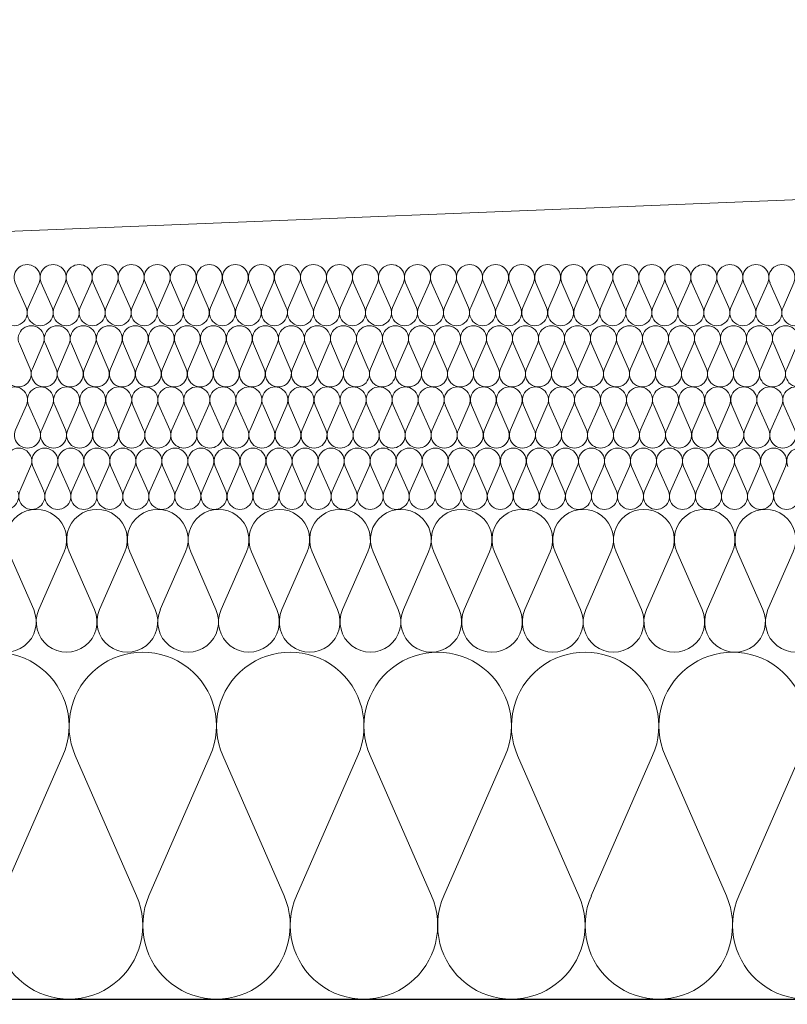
# Model space of a CAD drawing. Extents: x -686885 to -413214, y -23370 to 153194.
# Tile 11 of 145: x -656227 to -655851, y -7972 to -7490. Entities that reach past the tile are written whole.
import ezdxf

# ---------------------------------------------------------------- set-up
doc = ezdxf.new("R2010")
doc.units = 0
doc.header["$MEASUREMENT"] = 0
for name, color, linetype, lineweight in [('Arch stropy_Nr_Pióra__1', 7, 'Continuous', 25), ('INWENT KONST. DREWNIANA_Nr_Pióra__21', 7, 'Continuous', 9), ('INWENT WYMIARY_Nr_Pióra__21', 7, 'Continuous', 9), ('INWENT WYMIARY_Nr_Pióra__5', 7, 'Continuous', 13)]:
    doc.layers.add(name, color=color, linetype=linetype, lineweight=lineweight)
doc.layers.add('Inwent Izolacje', color=7, linetype='Continuous')
doc.layers.add('INWENT WYMIARY', color=7, linetype='Continuous')
doc.layers.add('Inwent Izolacje_Nr_Pióra__2', color=7, linetype='Continuous', lineweight=13, true_color=0x7f7f7f)
doc.styles.add('GENERATED_STYLE_1', font='txt')
doc.dimstyles.new('GENERATED_STYLE__9', dxfattribs={"dimtxt": 160.000002, "dimasz": 110.144928, "dimexe": 0.18, "dimexo": 40, "dimgap": 0.09, "dimtad": 1, "dimtih": 1, "dimtoh": 1, "dimdec": 0, "dimzin": 0, "dimdsep": 46, "dimtxsty": 'GENERATED_STYLE_1', "dimblk": 'ARROWHEAD_5', "dimblk1": 'ARROWHEAD_5', "dimblk2": 'ARROWHEAD_5', "dimcen": 0.09, "dimclrd": 7, "dimclre": 7, "dimclrt": 7, "dimazin": 0, "dimtfac": 1, "dimtdec": 4, "dimtmove": 0, "dimatfit": 3, "dimfxl": 0, "dimtolj": 1, "dimtzin": 0, "dimarcsym": 0})

# ---------------------------------------------------------------- blocks, each defined once
blk = doc.blocks.new('Izolacja cieplna 14_13', base_point=(-647529.55, -7969.58))
at = {"layer": 'Inwent Izolacje_Nr_Pióra__2', "linetype": 'Continuous'}
for p, q in [((-656205.64, -7850.24), (-656235.71, -7918.92)), ((-656169.5, -7918.92), (-656199.57, -7850.24)), ((-656133.37, -7850.24), (-656163.43, -7918.92)), ((-656097.23, -7918.92), (-656127.3, -7850.24)), ((-656061.09, -7850.24), (-656091.16, -7918.92)), ((-656024.95, -7918.92), (-656055.02, -7850.24)), ((-655988.82, -7850.24), (-656018.88, -7918.92)), ((-655952.68, -7918.92), (-655982.74, -7850.24)), ((-655916.54, -7850.24), (-655946.61, -7918.92)), ((-655880.4, -7918.92), (-655910.47, -7850.24)), ((-655844.27, -7850.24), (-655874.33, -7918.92))]:
    blk.add_line(p, q, dxfattribs=at)
for centre, start_param, end_param in [((-656238.74, -7835.73), 1.158003, 5.125183), ((-656166.47, -7835.73), 1.158003, 5.125183), ((-656094.19, -7835.73), 1.158003, 5.125183), ((-656021.92, -7835.73), 1.158003, 5.125183), ((-655949.64, -7835.73), 1.158003, 5.125183), ((-655877.37, -7835.73), 1.158003, 5.125183), ((-656202.61, -7933.42), 4.299595, 8.266774), ((-656130.33, -7933.42), 4.299595, 8.266774), ((-656058.06, -7933.42), 4.299595, 8.266774), ((-655985.78, -7933.42), 4.299595, 8.266774), ((-655913.5, -7933.42), 4.299595, 8.266774), ((-655841.23, -7933.42), 4.299595, 8.266774)]:
    blk.add_ellipse(centre, major_axis=(0, -36.15), ratio=0.999515, start_param=start_param, end_param=end_param, dxfattribs=at)
blk = doc.blocks.new('Izolacja cieplna 14_14', base_point=(-648399.55, -7799.58))
at = {"layer": 'Inwent Izolacje_Nr_Pióra__2', "linetype": 'Continuous'}
for p, q in [((-656219.95, -7778.72), (-656232.34, -7750.44)), ((-656205.06, -7750.44), (-656217.45, -7778.72)), ((-656190.17, -7778.72), (-656202.56, -7750.44)), ((-656175.27, -7750.44), (-656187.66, -7778.72)), ((-656160.38, -7778.72), (-656172.77, -7750.44)), ((-656145.49, -7750.44), (-656157.88, -7778.72)), ((-656130.59, -7778.72), (-656142.98, -7750.44)), ((-656115.7, -7750.44), (-656128.09, -7778.72)), ((-656100.8, -7778.72), (-656113.2, -7750.44)), ((-656085.91, -7750.44), (-656098.3, -7778.72)), ((-656071.02, -7778.72), (-656083.41, -7750.44)), ((-656056.12, -7750.44), (-656068.52, -7778.72)), ((-656041.23, -7778.72), (-656053.62, -7750.44)), ((-656026.34, -7750.44), (-656038.73, -7778.72)), ((-656011.44, -7778.72), (-656023.83, -7750.44)), ((-655996.55, -7750.44), (-656008.94, -7778.72)), ((-655981.66, -7778.72), (-655994.05, -7750.44)), ((-655966.76, -7750.44), (-655979.15, -7778.72)), ((-655951.87, -7778.72), (-655964.26, -7750.44)), ((-655936.98, -7750.44), (-655949.37, -7778.72)), ((-655922.08, -7778.72), (-655934.47, -7750.44)), ((-655907.19, -7750.44), (-655919.58, -7778.72)), ((-655892.29, -7778.72), (-655904.69, -7750.44)), ((-655877.4, -7750.44), (-655889.79, -7778.72)), ((-655862.51, -7778.72), (-655874.9, -7750.44)), ((-655847.61, -7750.44), (-655860, -7778.72))]:
    blk.add_line(p, q, dxfattribs=at)
for centre, start_param, end_param in [((-656218.7, -7744.47), 2.728799, 6.695979), ((-656188.92, -7744.47), 2.728799, 6.695979), ((-656159.13, -7744.47), 2.728799, 6.695979), ((-656129.34, -7744.47), 2.728799, 6.695979), ((-656099.55, -7744.47), 2.728799, 6.695979), ((-656069.77, -7744.47), 2.728799, 6.695979), ((-656039.98, -7744.47), 2.728799, 6.695979), ((-656010.19, -7744.47), 2.728799, 6.695979), ((-655980.4, -7744.47), 2.728799, 6.695979), ((-655950.62, -7744.47), 2.728799, 6.695979), ((-655920.83, -7744.47), 2.728799, 6.695979), ((-655891.04, -7744.47), 2.728799, 6.695979), ((-655861.26, -7744.47), 2.728799, 6.695979), ((-656233.6, -7784.69), 5.870392, 9.837571), ((-656203.81, -7784.69), 5.870392, 9.837571), ((-656174.02, -7784.69), 5.870392, 9.837571), ((-656144.23, -7784.69), 5.870392, 9.837571), ((-656114.45, -7784.69), 5.870392, 9.837571), ((-656084.66, -7784.69), 5.870392, 9.837571), ((-656054.87, -7784.69), 5.870392, 9.837571), ((-656025.09, -7784.69), 5.870392, 9.837571), ((-655995.3, -7784.69), 5.870392, 9.837571), ((-655965.51, -7784.69), 5.870392, 9.837571), ((-655935.72, -7784.69), 5.870392, 9.837571), ((-655905.94, -7784.69), 5.870392, 9.837571), ((-655876.15, -7784.69), 5.870392, 9.837571), ((-655846.36, -7784.69), 5.870392, 9.837571)]:
    blk.add_ellipse(centre, major_axis=(-14.89, 0), ratio=0.999587, start_param=start_param, end_param=end_param, dxfattribs=at)
blk = doc.blocks.new('Izolacja cieplna 14_15', base_point=(-649049.55, -7729.58))
at = {"layer": 'Inwent Izolacje_Nr_Pióra__2', "linetype": 'Continuous'}
for p, q in [((-656221.44, -7708.52), (-656226.75, -7720.64)), ((-656215.06, -7720.64), (-656220.37, -7708.52)), ((-656208.68, -7708.52), (-656213.99, -7720.64)), ((-656202.3, -7720.64), (-656207.61, -7708.52)), ((-656195.92, -7708.52), (-656201.23, -7720.64)), ((-656189.54, -7720.64), (-656194.85, -7708.52)), ((-656183.16, -7708.52), (-656188.47, -7720.64)), ((-656176.78, -7720.64), (-656182.09, -7708.52)), ((-656170.4, -7708.52), (-656175.71, -7720.64)), ((-656164.02, -7720.64), (-656169.33, -7708.52)), ((-656157.64, -7708.52), (-656162.95, -7720.64)), ((-656151.26, -7720.64), (-656156.57, -7708.52)), ((-656144.88, -7708.52), (-656150.19, -7720.64)), ((-656138.5, -7720.64), (-656143.81, -7708.52)), ((-656132.12, -7708.52), (-656137.43, -7720.64)), ((-656125.74, -7720.64), (-656131.05, -7708.52)), ((-656119.36, -7708.52), (-656124.67, -7720.64)), ((-656112.98, -7720.64), (-656118.29, -7708.52)), ((-656106.6, -7708.52), (-656111.91, -7720.64)), ((-656100.22, -7720.64), (-656105.53, -7708.52)), ((-656093.84, -7708.52), (-656099.15, -7720.64)), ((-656087.46, -7720.64), (-656092.77, -7708.52)), ((-656081.08, -7708.52), (-656086.39, -7720.64)), ((-656074.7, -7720.64), (-656080.01, -7708.52)), ((-656068.32, -7708.52), (-656073.63, -7720.64)), ((-656061.94, -7720.64), (-656067.25, -7708.52)), ((-656055.56, -7708.52), (-656060.87, -7720.64)), ((-656049.18, -7720.64), (-656054.49, -7708.52)), ((-656042.8, -7708.52), (-656048.11, -7720.64)), ((-656036.42, -7720.64), (-656041.73, -7708.52)), ((-656030.04, -7708.52), (-656035.35, -7720.64)), ((-656023.66, -7720.64), (-656028.97, -7708.52)), ((-656017.28, -7708.52), (-656022.59, -7720.64)), ((-656010.9, -7720.64), (-656016.21, -7708.52)), ((-656004.52, -7708.52), (-656009.83, -7720.64)), ((-655998.14, -7720.64), (-656003.44, -7708.52)), ((-655991.76, -7708.52), (-655997.06, -7720.64)), ((-655985.38, -7720.64), (-655990.68, -7708.52)), ((-655979, -7708.52), (-655984.3, -7720.64)), ((-655972.62, -7720.64), (-655977.92, -7708.52)), ((-655966.24, -7708.52), (-655971.54, -7720.64)), ((-655959.86, -7720.64), (-655965.16, -7708.52)), ((-655953.48, -7708.52), (-655958.78, -7720.64)), ((-655947.09, -7720.64), (-655952.4, -7708.52)), ((-655940.71, -7708.52), (-655946.02, -7720.64)), ((-655934.33, -7720.64), (-655939.64, -7708.52)), ((-655927.95, -7708.52), (-655933.26, -7720.64)), ((-655921.57, -7720.64), (-655926.88, -7708.52)), ((-655915.19, -7708.52), (-655920.5, -7720.64)), ((-655908.81, -7720.64), (-655914.12, -7708.52)), ((-655902.43, -7708.52), (-655907.74, -7720.64)), ((-655896.05, -7720.64), (-655901.36, -7708.52)), ((-655889.67, -7708.52), (-655894.98, -7720.64)), ((-655883.29, -7720.64), (-655888.6, -7708.52)), ((-655876.91, -7708.52), (-655882.22, -7720.64)), ((-655870.53, -7720.64), (-655875.84, -7708.52)), ((-655864.15, -7708.52), (-655869.46, -7720.64)), ((-655857.77, -7720.64), (-655863.08, -7708.52)), ((-655851.39, -7708.52), (-655856.7, -7720.64))]:
    blk.add_line(p, q, dxfattribs=at)
for centre, start_param, end_param in [((-656227.29, -7705.96), 1.158003, 5.125183), ((-656214.53, -7705.96), 1.158003, 5.125183), ((-656201.77, -7705.96), 1.158003, 5.125183), ((-656189.01, -7705.96), 1.158003, 5.125183), ((-656176.25, -7705.96), 1.158003, 5.125183), ((-656163.49, -7705.96), 1.158003, 5.125183), ((-656150.73, -7705.96), 1.158003, 5.125183), ((-656137.97, -7705.96), 1.158003, 5.125183), ((-656125.2, -7705.96), 1.158003, 5.125183), ((-656112.44, -7705.96), 1.158003, 5.125183), ((-656099.68, -7705.96), 1.158003, 5.125183), ((-656086.92, -7705.96), 1.158003, 5.125183), ((-656074.16, -7705.96), 1.158003, 5.125183), ((-656061.4, -7705.96), 1.158003, 5.125183), ((-656048.64, -7705.96), 1.158003, 5.125183), ((-656035.88, -7705.96), 1.158003, 5.125183), ((-656023.12, -7705.96), 1.158003, 5.125183), ((-656010.36, -7705.96), 1.158003, 5.125183), ((-655997.6, -7705.96), 1.158003, 5.125183), ((-655984.84, -7705.96), 1.158003, 5.125183), ((-655972.08, -7705.96), 1.158003, 5.125183), ((-655959.32, -7705.96), 1.158003, 5.125183), ((-655946.56, -7705.96), 1.158003, 5.125183), ((-655933.8, -7705.96), 1.158003, 5.125183), ((-655921.04, -7705.96), 1.158003, 5.125183), ((-655908.28, -7705.96), 1.158003, 5.125183), ((-655895.52, -7705.96), 1.158003, 5.125183), ((-655882.76, -7705.96), 1.158003, 5.125183), ((-655870, -7705.96), 1.158003, 5.125183), ((-655857.24, -7705.96), 1.158003, 5.125183), ((-655844.48, -7705.96), 1.158003, 5.125183), ((-656233.67, -7723.2), 4.299595, 8.266774), ((-656220.91, -7723.2), 4.299595, 8.266774), ((-656208.15, -7723.2), 4.299595, 8.266774), ((-656195.39, -7723.2), 4.299595, 8.266774), ((-656182.63, -7723.2), 4.299595, 8.266774), ((-656169.87, -7723.2), 4.299595, 8.266774), ((-656157.11, -7723.2), 4.299595, 8.266774), ((-656144.35, -7723.2), 4.299595, 8.266774), ((-656131.58, -7723.2), 4.299595, 8.266774), ((-656118.82, -7723.2), 4.299595, 8.266774), ((-656106.06, -7723.2), 4.299595, 8.266774), ((-656093.3, -7723.2), 4.299595, 8.266774), ((-656080.54, -7723.2), 4.299595, 8.266774), ((-656067.78, -7723.2), 4.299595, 8.266774), ((-656055.02, -7723.2), 4.299595, 8.266774), ((-656042.26, -7723.2), 4.299595, 8.266774), ((-656029.5, -7723.2), 4.299595, 8.266774), ((-656016.74, -7723.2), 4.299595, 8.266774), ((-656003.98, -7723.2), 4.299595, 8.266774), ((-655991.22, -7723.2), 4.299595, 8.266774), ((-655978.46, -7723.2), 4.299595, 8.266774), ((-655965.7, -7723.2), 4.299595, 8.266774), ((-655952.94, -7723.2), 4.299595, 8.266774), ((-655940.18, -7723.2), 4.299595, 8.266774), ((-655927.42, -7723.2), 4.299595, 8.266774), ((-655914.66, -7723.2), 4.299595, 8.266774), ((-655901.9, -7723.2), 4.299595, 8.266774), ((-655889.14, -7723.2), 4.299595, 8.266774), ((-655876.38, -7723.2), 4.299595, 8.266774), ((-655863.62, -7723.2), 4.299595, 8.266774), ((-655850.86, -7723.2), 4.299595, 8.266774)]:
    blk.add_ellipse(centre, major_axis=(0, -6.38), ratio=0.999979, start_param=start_param, end_param=end_param, dxfattribs=at)
blk = doc.blocks.new('Izolacja cieplna 14_16', base_point=(-649699.55, -7699.58))
at = {"layer": 'Inwent Izolacje_Nr_Pióra__2', "linetype": 'Continuous'}
for p, q in [((-656223.49, -7678.52), (-656228.8, -7690.64)), ((-656217.11, -7690.64), (-656222.42, -7678.52)), ((-656210.73, -7678.52), (-656216.04, -7690.64)), ((-656204.35, -7690.64), (-656209.66, -7678.52)), ((-656197.96, -7678.52), (-656203.27, -7690.64)), ((-656191.58, -7690.64), (-656196.89, -7678.52)), ((-656185.2, -7678.52), (-656190.51, -7690.64)), ((-656178.81, -7690.64), (-656184.12, -7678.52)), ((-656172.43, -7678.52), (-656177.74, -7690.64)), ((-656166.05, -7690.64), (-656171.36, -7678.52)), ((-656159.66, -7678.52), (-656164.97, -7690.64)), ((-656153.28, -7690.64), (-656158.59, -7678.52)), ((-656146.9, -7678.52), (-656152.21, -7690.64)), ((-656140.52, -7690.64), (-656145.83, -7678.52)), ((-656134.13, -7678.52), (-656139.44, -7690.64)), ((-656127.75, -7690.64), (-656133.06, -7678.52)), ((-656121.37, -7678.52), (-656126.68, -7690.64)), ((-656114.98, -7690.64), (-656120.29, -7678.52)), ((-656108.6, -7678.52), (-656113.91, -7690.64)), ((-656102.22, -7690.64), (-656107.53, -7678.52)), ((-656095.83, -7678.52), (-656101.15, -7690.64)), ((-656089.45, -7690.64), (-656094.76, -7678.52)), ((-656083.07, -7678.52), (-656088.38, -7690.64)), ((-656076.69, -7690.64), (-656082, -7678.52)), ((-656070.3, -7678.52), (-656075.61, -7690.64)), ((-656063.92, -7690.64), (-656069.23, -7678.52)), ((-656057.54, -7678.52), (-656062.85, -7690.64)), ((-656051.15, -7690.64), (-656056.46, -7678.52)), ((-656044.77, -7678.52), (-656050.08, -7690.64)), ((-656038.39, -7690.64), (-656043.7, -7678.52)), ((-656032, -7678.52), (-656037.32, -7690.64)), ((-656025.62, -7690.64), (-656030.93, -7678.52)), ((-656019.24, -7678.52), (-656024.55, -7690.64)), ((-656012.86, -7690.64), (-656018.17, -7678.52)), ((-656006.47, -7678.52), (-656011.78, -7690.64)), ((-656000.09, -7690.64), (-656005.4, -7678.52)), ((-655993.71, -7678.52), (-655999.02, -7690.64)), ((-655987.32, -7690.64), (-655992.63, -7678.52)), ((-655980.94, -7678.52), (-655986.25, -7690.64)), ((-655974.56, -7690.64), (-655979.87, -7678.52)), ((-655968.18, -7678.52), (-655973.49, -7690.64)), ((-655961.79, -7690.64), (-655967.1, -7678.52)), ((-655955.41, -7678.52), (-655960.72, -7690.64)), ((-655949.03, -7690.64), (-655954.34, -7678.52)), ((-655942.64, -7678.52), (-655947.95, -7690.64)), ((-655936.26, -7690.64), (-655941.57, -7678.52)), ((-655929.88, -7678.52), (-655935.19, -7690.64)), ((-655923.49, -7690.64), (-655928.8, -7678.52)), ((-655917.11, -7678.52), (-655922.42, -7690.64)), ((-655910.73, -7690.64), (-655916.04, -7678.52)), ((-655904.35, -7678.52), (-655909.66, -7690.64)), ((-655897.96, -7690.64), (-655903.27, -7678.52)), ((-655891.58, -7678.52), (-655896.89, -7690.64)), ((-655885.2, -7690.64), (-655890.51, -7678.52)), ((-655878.81, -7678.52), (-655884.12, -7690.64)), ((-655872.43, -7690.64), (-655877.74, -7678.52)), ((-655866.05, -7678.52), (-655871.36, -7690.64)), ((-655859.66, -7690.64), (-655864.97, -7678.52)), ((-655853.28, -7678.52), (-655858.59, -7690.64)), ((-655846.9, -7690.64), (-655852.21, -7678.52))]:
    blk.add_line(p, q, dxfattribs=at)
for centre, start_param, end_param in [((-656229.34, -7675.96), 2.728799, 6.695979), ((-656216.57, -7675.96), 2.728799, 6.695979), ((-656203.81, -7675.96), 2.728799, 6.695979), ((-656191.04, -7675.96), 2.728799, 6.695979), ((-656178.28, -7675.96), 2.728799, 6.695979), ((-656165.51, -7675.96), 2.728799, 6.695979), ((-656152.75, -7675.96), 2.728799, 6.695979), ((-656139.98, -7675.96), 2.728799, 6.695979), ((-656127.21, -7675.96), 2.728799, 6.695979), ((-656114.45, -7675.96), 2.728799, 6.695979), ((-656101.68, -7675.96), 2.728799, 6.695979), ((-656088.92, -7675.96), 2.728799, 6.695979), ((-656076.15, -7675.96), 2.728799, 6.695979), ((-656063.38, -7675.96), 2.728799, 6.695979), ((-656050.62, -7675.96), 2.728799, 6.695979), ((-656037.85, -7675.96), 2.728799, 6.695979), ((-656025.09, -7675.96), 2.728799, 6.695979), ((-656012.32, -7675.96), 2.728799, 6.695979), ((-655999.55, -7675.96), 2.728799, 6.695979), ((-655986.79, -7675.96), 2.728799, 6.695979), ((-655974.02, -7675.96), 2.728799, 6.695979), ((-655961.26, -7675.96), 2.728799, 6.695979), ((-655948.49, -7675.96), 2.728799, 6.695979), ((-655935.72, -7675.96), 2.728799, 6.695979), ((-655922.96, -7675.96), 2.728799, 6.695979), ((-655910.19, -7675.96), 2.728799, 6.695979), ((-655897.43, -7675.96), 2.728799, 6.695979), ((-655884.66, -7675.96), 2.728799, 6.695979), ((-655871.89, -7675.96), 2.728799, 6.695979), ((-655859.13, -7675.96), 2.728799, 6.695979), ((-655846.36, -7675.96), 2.728799, 6.695979), ((-656222.96, -7693.2), 5.870392, 9.837571), ((-656210.19, -7693.2), 5.870392, 9.837571), ((-656197.43, -7693.2), 5.870392, 9.837571), ((-656184.66, -7693.2), 5.870392, 9.837571), ((-656171.89, -7693.2), 5.870392, 9.837571), ((-656159.13, -7693.2), 5.870392, 9.837571), ((-656146.36, -7693.2), 5.870392, 9.837571), ((-656133.6, -7693.2), 5.870392, 9.837571), ((-656120.83, -7693.2), 5.870392, 9.837571), ((-656108.06, -7693.2), 5.870392, 9.837571), ((-656095.3, -7693.2), 5.870392, 9.837571), ((-656082.53, -7693.2), 5.870392, 9.837571), ((-656069.77, -7693.2), 5.870392, 9.837571), ((-656057, -7693.2), 5.870392, 9.837571), ((-656044.23, -7693.2), 5.870392, 9.837571), ((-656031.47, -7693.2), 5.870392, 9.837571), ((-656018.7, -7693.2), 5.870392, 9.837571), ((-656005.94, -7693.2), 5.870392, 9.837571), ((-655993.17, -7693.2), 5.870392, 9.837571), ((-655980.4, -7693.2), 5.870392, 9.837571), ((-655967.64, -7693.2), 5.870392, 9.837571), ((-655954.87, -7693.2), 5.870392, 9.837571), ((-655942.11, -7693.2), 5.870392, 9.837571), ((-655929.34, -7693.2), 5.870392, 9.837571), ((-655916.57, -7693.2), 5.870392, 9.837571), ((-655903.81, -7693.2), 5.870392, 9.837571), ((-655891.04, -7693.2), 5.870392, 9.837571), ((-655878.28, -7693.2), 5.870392, 9.837571), ((-655865.51, -7693.2), 5.870392, 9.837571), ((-655852.75, -7693.2), 5.870392, 9.837571)]:
    blk.add_ellipse(centre, major_axis=(-6.38, 0), ratio=0.999587, start_param=start_param, end_param=end_param, dxfattribs=at)
blk = doc.blocks.new('Izolacja cieplna 14_17', base_point=(-650349.55, -7669.58))
at = {"layer": 'Inwent Izolacje_Nr_Pióra__2', "linetype": 'Continuous'}
for p, q in [((-656221.67, -7660.64), (-656226.98, -7648.52)), ((-656215.3, -7648.52), (-656220.6, -7660.64)), ((-656208.92, -7660.64), (-656214.23, -7648.52)), ((-656202.55, -7648.52), (-656207.85, -7660.64)), ((-656196.17, -7660.64), (-656201.48, -7648.52)), ((-656189.8, -7648.52), (-656195.1, -7660.64)), ((-656183.42, -7660.64), (-656188.73, -7648.52)), ((-656177.05, -7648.52), (-656182.35, -7660.64)), ((-656170.67, -7660.64), (-656175.98, -7648.52)), ((-656164.3, -7648.52), (-656169.6, -7660.64)), ((-656157.92, -7660.64), (-656163.23, -7648.52)), ((-656151.55, -7648.52), (-656156.85, -7660.64)), ((-656145.17, -7660.64), (-656150.48, -7648.52)), ((-656138.8, -7648.52), (-656144.1, -7660.64)), ((-656132.42, -7660.64), (-656137.72, -7648.52)), ((-656126.05, -7648.52), (-656131.35, -7660.64)), ((-656119.67, -7660.64), (-656124.97, -7648.52)), ((-656113.3, -7648.52), (-656118.6, -7660.64)), ((-656106.92, -7660.64), (-656112.22, -7648.52)), ((-656100.54, -7648.52), (-656105.85, -7660.64)), ((-656094.17, -7660.64), (-656099.47, -7648.52)), ((-656087.79, -7648.52), (-656093.1, -7660.64)), ((-656081.42, -7660.64), (-656086.72, -7648.52)), ((-656075.04, -7648.52), (-656080.35, -7660.64)), ((-656068.67, -7660.64), (-656073.97, -7648.52)), ((-656062.29, -7648.52), (-656067.6, -7660.64)), ((-656055.92, -7660.64), (-656061.22, -7648.52)), ((-656049.54, -7648.52), (-656054.85, -7660.64)), ((-656043.17, -7660.64), (-656048.47, -7648.52)), ((-656036.79, -7648.52), (-656042.1, -7660.64)), ((-656030.42, -7660.64), (-656035.72, -7648.52)), ((-656024.04, -7648.52), (-656029.35, -7660.64)), ((-656017.67, -7660.64), (-656022.97, -7648.52)), ((-656011.29, -7648.52), (-656016.6, -7660.64)), ((-656004.92, -7660.64), (-656010.22, -7648.52)), ((-655998.54, -7648.52), (-656003.85, -7660.64)), ((-655992.17, -7660.64), (-655997.47, -7648.52)), ((-655985.79, -7648.52), (-655991.09, -7660.64)), ((-655979.42, -7660.64), (-655984.72, -7648.52)), ((-655973.04, -7648.52), (-655978.34, -7660.64)), ((-655966.66, -7660.64), (-655971.97, -7648.52)), ((-655960.29, -7648.52), (-655965.59, -7660.64)), ((-655953.91, -7660.64), (-655959.22, -7648.52)), ((-655947.54, -7648.52), (-655952.84, -7660.64)), ((-655941.16, -7660.64), (-655946.47, -7648.52)), ((-655934.79, -7648.52), (-655940.09, -7660.64)), ((-655928.41, -7660.64), (-655933.72, -7648.52)), ((-655922.04, -7648.52), (-655927.34, -7660.64)), ((-655915.66, -7660.64), (-655920.97, -7648.52)), ((-655909.29, -7648.52), (-655914.59, -7660.64)), ((-655902.91, -7660.64), (-655908.22, -7648.52)), ((-655896.54, -7648.52), (-655901.84, -7660.64)), ((-655890.16, -7660.64), (-655895.47, -7648.52)), ((-655883.79, -7648.52), (-655889.09, -7660.64)), ((-655877.41, -7660.64), (-655882.72, -7648.52)), ((-655871.04, -7648.52), (-655876.34, -7660.64)), ((-655864.66, -7660.64), (-655869.97, -7648.52)), ((-655858.29, -7648.52), (-655863.59, -7660.64)), ((-655851.91, -7660.64), (-655857.21, -7648.52)), ((-655845.54, -7648.52), (-655850.84, -7660.64))]:
    blk.add_line(p, q, dxfattribs=at)
for centre, start_param, end_param in [((-656221.14, -7645.96), 1.158003, 5.125183), ((-656208.39, -7645.96), 1.158003, 5.125183), ((-656195.64, -7645.96), 1.158003, 5.125183), ((-656182.89, -7645.96), 1.158003, 5.125183), ((-656170.14, -7645.96), 1.158003, 5.125183), ((-656157.39, -7645.96), 1.158003, 5.125183), ((-656144.64, -7645.96), 1.158003, 5.125183), ((-656131.89, -7645.96), 1.158003, 5.125183), ((-656119.13, -7645.96), 1.158003, 5.125183), ((-656106.38, -7645.96), 1.158003, 5.125183), ((-656093.63, -7645.96), 1.158003, 5.125183), ((-656080.88, -7645.96), 1.158003, 5.125183), ((-656068.13, -7645.96), 1.158003, 5.125183), ((-656055.38, -7645.96), 1.158003, 5.125183), ((-656042.63, -7645.96), 1.158003, 5.125183), ((-656029.88, -7645.96), 1.158003, 5.125183), ((-656017.13, -7645.96), 1.158003, 5.125183), ((-656004.38, -7645.96), 1.158003, 5.125183), ((-655991.63, -7645.96), 1.158003, 5.125183), ((-655978.88, -7645.96), 1.158003, 5.125183), ((-655966.13, -7645.96), 1.158003, 5.125183), ((-655953.38, -7645.96), 1.158003, 5.125183), ((-655940.63, -7645.96), 1.158003, 5.125183), ((-655927.88, -7645.96), 1.158003, 5.125183), ((-655915.13, -7645.96), 1.158003, 5.125183), ((-655902.38, -7645.96), 1.158003, 5.125183), ((-655889.63, -7645.96), 1.158003, 5.125183), ((-655876.88, -7645.96), 1.158003, 5.125183), ((-655864.13, -7645.96), 1.158003, 5.125183), ((-655851.38, -7645.96), 1.158003, 5.125183), ((-656227.51, -7663.2), 4.299595, 8.266774), ((-656214.76, -7663.2), 4.299595, 8.266774), ((-656202.01, -7663.2), 4.299595, 8.266774), ((-656189.26, -7663.2), 4.299595, 8.266774), ((-656176.51, -7663.2), 4.299595, 8.266774), ((-656163.76, -7663.2), 4.299595, 8.266774), ((-656151.01, -7663.2), 4.299595, 8.266774), ((-656138.26, -7663.2), 4.299595, 8.266774), ((-656125.51, -7663.2), 4.299595, 8.266774), ((-656112.76, -7663.2), 4.299595, 8.266774), ((-656100.01, -7663.2), 4.299595, 8.266774), ((-656087.26, -7663.2), 4.299595, 8.266774), ((-656074.51, -7663.2), 4.299595, 8.266774), ((-656061.76, -7663.2), 4.299595, 8.266774), ((-656049.01, -7663.2), 4.299595, 8.266774), ((-656036.26, -7663.2), 4.299595, 8.266774), ((-656023.51, -7663.2), 4.299595, 8.266774), ((-656010.76, -7663.2), 4.299595, 8.266774), ((-655998.01, -7663.2), 4.299595, 8.266774), ((-655985.25, -7663.2), 4.299595, 8.266774), ((-655972.5, -7663.2), 4.299595, 8.266774), ((-655959.75, -7663.2), 4.299595, 8.266774), ((-655947, -7663.2), 4.299595, 8.266774), ((-655934.25, -7663.2), 4.299595, 8.266774), ((-655921.5, -7663.2), 4.299595, 8.266774), ((-655908.75, -7663.2), 4.299595, 8.266774), ((-655896, -7663.2), 4.299595, 8.266774), ((-655883.25, -7663.2), 4.299595, 8.266774), ((-655870.5, -7663.2), 4.299595, 8.266774), ((-655857.75, -7663.2), 4.299595, 8.266774), ((-655845, -7663.2), 4.299595, 8.266774)]:
    blk.add_ellipse(centre, major_axis=(0, -6.38), ratio=0.999198, start_param=start_param, end_param=end_param, dxfattribs=at)
blk = doc.blocks.new('Izolacja cieplna 14_18', base_point=(-651049.55, -7639.58))
at = {"layer": 'Inwent Izolacje_Nr_Pióra__2', "linetype": 'Continuous'}
for p, q in [((-656223.71, -7630.64), (-656229.02, -7618.52)), ((-656217.33, -7618.52), (-656222.64, -7630.64)), ((-656210.95, -7630.64), (-656216.26, -7618.52)), ((-656204.57, -7618.52), (-656209.88, -7630.64)), ((-656198.19, -7630.64), (-656203.5, -7618.52)), ((-656191.81, -7618.52), (-656197.12, -7630.64)), ((-656185.43, -7630.64), (-656190.74, -7618.52)), ((-656179.06, -7618.52), (-656184.36, -7630.64)), ((-656172.68, -7630.64), (-656177.98, -7618.52)), ((-656166.3, -7618.52), (-656171.6, -7630.64)), ((-656159.92, -7630.64), (-656165.22, -7618.52)), ((-656153.54, -7618.52), (-656158.85, -7630.64)), ((-656147.16, -7630.64), (-656152.47, -7618.52)), ((-656140.78, -7618.52), (-656146.09, -7630.64)), ((-656134.4, -7630.64), (-656139.71, -7618.52)), ((-656128.02, -7618.52), (-656133.33, -7630.64)), ((-656121.64, -7630.64), (-656126.95, -7618.52)), ((-656115.26, -7618.52), (-656120.57, -7630.64)), ((-656108.88, -7630.64), (-656114.19, -7618.52)), ((-656102.5, -7618.52), (-656107.81, -7630.64)), ((-656096.12, -7630.64), (-656101.43, -7618.52)), ((-656089.74, -7618.52), (-656095.05, -7630.64)), ((-656083.37, -7630.64), (-656088.67, -7618.52)), ((-656076.99, -7618.52), (-656082.29, -7630.64)), ((-656070.61, -7630.64), (-656075.91, -7618.52)), ((-656064.23, -7618.52), (-656069.54, -7630.64)), ((-656057.85, -7630.64), (-656063.16, -7618.52)), ((-656051.47, -7618.52), (-656056.78, -7630.64)), ((-656045.09, -7630.64), (-656050.4, -7618.52)), ((-656038.71, -7618.52), (-656044.02, -7630.64)), ((-656032.33, -7630.64), (-656037.64, -7618.52)), ((-656025.95, -7618.52), (-656031.26, -7630.64)), ((-656019.57, -7630.64), (-656024.88, -7618.52)), ((-656013.19, -7618.52), (-656018.5, -7630.64)), ((-656006.81, -7630.64), (-656012.12, -7618.52)), ((-656000.43, -7618.52), (-656005.74, -7630.64)), ((-655994.06, -7630.64), (-655999.36, -7618.52)), ((-655987.68, -7618.52), (-655992.98, -7630.64)), ((-655981.3, -7630.64), (-655986.6, -7618.52)), ((-655974.92, -7618.52), (-655980.22, -7630.64)), ((-655968.54, -7630.64), (-655973.85, -7618.52)), ((-655962.16, -7618.52), (-655967.47, -7630.64)), ((-655955.78, -7630.64), (-655961.09, -7618.52)), ((-655949.4, -7618.52), (-655954.71, -7630.64)), ((-655943.02, -7630.64), (-655948.33, -7618.52)), ((-655936.64, -7618.52), (-655941.95, -7630.64)), ((-655930.26, -7630.64), (-655935.57, -7618.52)), ((-655923.88, -7618.52), (-655929.19, -7630.64)), ((-655917.5, -7630.64), (-655922.81, -7618.52)), ((-655911.12, -7618.52), (-655916.43, -7630.64)), ((-655904.74, -7630.64), (-655910.05, -7618.52)), ((-655898.37, -7618.52), (-655903.67, -7630.64)), ((-655891.99, -7630.64), (-655897.29, -7618.52)), ((-655885.61, -7618.52), (-655890.91, -7630.64)), ((-655879.23, -7630.64), (-655884.53, -7618.52)), ((-655872.85, -7618.52), (-655878.16, -7630.64)), ((-655866.47, -7630.64), (-655871.78, -7618.52)), ((-655860.09, -7618.52), (-655865.4, -7630.64)), ((-655853.71, -7630.64), (-655859.02, -7618.52)), ((-655847.33, -7618.52), (-655852.64, -7630.64))]:
    blk.add_line(p, q, dxfattribs=at)
for centre, start_param, end_param in [((-656223.17, -7615.96), 1.158003, 5.125183), ((-656210.42, -7615.96), 1.158003, 5.125183), ((-656197.66, -7615.96), 1.158003, 5.125183), ((-656184.9, -7615.96), 1.158003, 5.125183), ((-656172.14, -7615.96), 1.158003, 5.125183), ((-656159.38, -7615.96), 1.158003, 5.125183), ((-656146.62, -7615.96), 1.158003, 5.125183), ((-656133.86, -7615.96), 1.158003, 5.125183), ((-656121.11, -7615.96), 1.158003, 5.125183), ((-656108.35, -7615.96), 1.158003, 5.125183), ((-656095.59, -7615.96), 1.158003, 5.125183), ((-656082.83, -7615.96), 1.158003, 5.125183), ((-656070.07, -7615.96), 1.158003, 5.125183), ((-656057.31, -7615.96), 1.158003, 5.125183), ((-656044.55, -7615.96), 1.158003, 5.125183), ((-656031.8, -7615.96), 1.158003, 5.125183), ((-656019.04, -7615.96), 1.158003, 5.125183), ((-656006.28, -7615.96), 1.158003, 5.125183), ((-655993.52, -7615.96), 1.158003, 5.125183), ((-655980.76, -7615.96), 1.158003, 5.125183), ((-655968, -7615.96), 1.158003, 5.125183), ((-655955.24, -7615.96), 1.158003, 5.125183), ((-655942.48, -7615.96), 1.158003, 5.125183), ((-655929.73, -7615.96), 1.158003, 5.125183), ((-655916.97, -7615.96), 1.158003, 5.125183), ((-655904.21, -7615.96), 1.158003, 5.125183), ((-655891.45, -7615.96), 1.158003, 5.125183), ((-655878.69, -7615.96), 1.158003, 5.125183), ((-655865.93, -7615.96), 1.158003, 5.125183), ((-655853.17, -7615.96), 1.158003, 5.125183), ((-656229.55, -7633.2), 4.299595, 8.266774), ((-656216.79, -7633.2), 4.299595, 8.266774), ((-656204.04, -7633.2), 4.299595, 8.266774), ((-656191.28, -7633.2), 4.299595, 8.266774), ((-656178.52, -7633.2), 4.299595, 8.266774), ((-656165.76, -7633.2), 4.299595, 8.266774), ((-656153, -7633.2), 4.299595, 8.266774), ((-656140.24, -7633.2), 4.299595, 8.266774), ((-656127.48, -7633.2), 4.299595, 8.266774), ((-656114.73, -7633.2), 4.299595, 8.266774), ((-656101.97, -7633.2), 4.299595, 8.266774), ((-656089.21, -7633.2), 4.299595, 8.266774), ((-656076.45, -7633.2), 4.299595, 8.266774), ((-656063.69, -7633.2), 4.299595, 8.266774), ((-656050.93, -7633.2), 4.299595, 8.266774), ((-656038.17, -7633.2), 4.299595, 8.266774), ((-656025.42, -7633.2), 4.299595, 8.266774), ((-656012.66, -7633.2), 4.299595, 8.266774), ((-655999.9, -7633.2), 4.299595, 8.266774), ((-655987.14, -7633.2), 4.299595, 8.266774), ((-655974.38, -7633.2), 4.299595, 8.266774), ((-655961.62, -7633.2), 4.299595, 8.266774), ((-655948.86, -7633.2), 4.299595, 8.266774), ((-655936.11, -7633.2), 4.299595, 8.266774), ((-655923.35, -7633.2), 4.299595, 8.266774), ((-655910.59, -7633.2), 4.299595, 8.266774), ((-655897.83, -7633.2), 4.299595, 8.266774), ((-655885.07, -7633.2), 4.299595, 8.266774), ((-655872.31, -7633.2), 4.299595, 8.266774), ((-655859.55, -7633.2), 4.299595, 8.266774), ((-655846.79, -7633.2), 4.299595, 8.266774)]:
    blk.add_ellipse(centre, major_axis=(0, -6.38), ratio=0.999838, start_param=start_param, end_param=end_param, dxfattribs=at)
blk = doc.blocks.new('*D782')
at = {"layer": 'INWENT WYMIARY_Nr_Pióra__5', "linetype": 'Continuous'}
for points in [[(-657348.7, -7638.18), (-657314.98, -7749.08), (-657374.95, -7751.08)], [(-657342.05, -7969.58), (-657372.8, -7857.82), (-657312.81, -7857.42)]]:
    blk.add_hatch(color=256, dxfattribs=at).paths.add_polyline_path(points, flags=0)
for p, q in [((-657348.7, -7638.18), (-657374.95, -7751.08)), ((-657348.7, -7638.18), (-657314.98, -7749.08)), ((-657314.98, -7749.08), (-657374.95, -7751.08)), ((-657372.8, -7857.82), (-657312.81, -7857.42)), ((-657342.05, -7969.58), (-657372.8, -7857.82)), ((-657342.05, -7969.58), (-657312.81, -7857.42))]:
    blk.add_line(p, q, dxfattribs=at)
blk.add_arc((-665600.6, -7969.58), 8258.56, 0.776767, 1.523015, dxfattribs=at)
at = {"layer": 'INWENT WYMIARY_Nr_Pióra__21', "insert": (-657183.74, -7880.63), "char_height": 160, "attachment_point": 7, "style": 'GENERATED_STYLE_1'}
blk.add_mtext('{2,30°}', dxfattribs=at)
blk = doc.blocks.new('ARROWHEAD_5')
at = {"color": 0, "linetype": 'Continuous', "lineweight": 0}
blk.add_line((0, 0), (-1, 0), dxfattribs=at)
blk.add_solid([(-1, 0.2679), (0, 0), (-1, -0.2679), (-1, 0.2679)], dxfattribs=at)
blk = doc.blocks.new('*D783')
at = {"layer": 'INWENT WYMIARY_Nr_Pióra__5', "linetype": 'Continuous'}
for points in [[(-651154.75, -7603.27), (-651129.09, -7716.31), (-651189.04, -7713.99)], [(-651163.09, -7969.58), (-651192.31, -7857.41), (-651132.31, -7857.83)]]:
    blk.add_hatch(color=256, dxfattribs=at).paths.add_polyline_path(points, flags=0)
for p, q in [((-651154.75, -7603.27), (-651189.04, -7713.99)), ((-651154.75, -7603.27), (-651129.09, -7716.31)), ((-651129.09, -7716.31), (-651189.04, -7713.99)), ((-651163.09, -7969.58), (-651192.31, -7857.41)), ((-651192.31, -7857.41), (-651132.31, -7857.83)), ((-651163.09, -7969.58), (-651132.31, -7857.83))]:
    blk.add_line(p, q, dxfattribs=at)
blk.add_arc((-643114.8, -7969.58), 8048.28, 178.18843, 179.202939, dxfattribs=at)
at = {"layer": 'INWENT WYMIARY_Nr_Pióra__21', "insert": (-651769.72, -7862.74), "char_height": 160, "attachment_point": 7, "style": 'GENERATED_STYLE_1'}
blk.add_mtext('{2,61°}', dxfattribs=at)

msp = doc.modelspace()

# ---------------------------------------------------------------- linework, layer by layer
at = {"layer": 'Arch stropy_Nr_Pióra__1', "linetype": 'Continuous'}
msp.add_line((-659599.55, -7969.58), (-647529.55, -7969.58), dxfattribs=at)
at = {"layer": 'INWENT KONST. DREWNIANA_Nr_Pióra__21', "linetype": 'Continuous'}
msp.add_line((-659624.55, -7729.58), (-653649.41, -7489.61), dxfattribs=at)

# ---------------------------------------------------------------- block references
at = {"layer": 'Inwent Izolacje', "color": 104, "linetype": 'Continuous', "lineweight": 13, "true_color": 0x029e21}
for name, p in [('Izolacja cieplna 14_18', (-651049.55, -7639.58)), ('Izolacja cieplna 14_17', (-650349.55, -7669.58)), ('Izolacja cieplna 14_16', (-649699.55, -7699.58)), ('Izolacja cieplna 14_15', (-649049.55, -7729.58)), ('Izolacja cieplna 14_14', (-648399.55, -7799.58)), ('Izolacja cieplna 14_13', (-647529.55, -7969.58))]:
    msp.add_blockref(name, p, dxfattribs=at)

# ---------------------------------------------------------------- dimensions: what is measured, and where the dimension line sits
at = {"layer": 'INWENT WYMIARY', "linetype": 'Continuous'}
for base, center, p2, picture, middle in [((-657343.71, -7803.85), (-665600.6, -7969.58), (-647529.55, -7969.58), '*D782', (-656927.01, -7800.63)), ((-651161, -7786.38), (-643114.8, -7969.58), (-659599.55, -7969.58), '*D783', (-651512.98, -7782.74))]:
    dim = msp.add_angular_dim_3p(base=base, center=center, p1=(-653649.41, -7489.61), p2=p2, dimstyle='GENERATED_STYLE__9', dxfattribs=at)
    dim.commit()
    dim.dimension.update_dxf_attribs({"geometry": picture, "text_midpoint": middle, "dimtype": 165})

doc.saveas('drawing.dxf')
